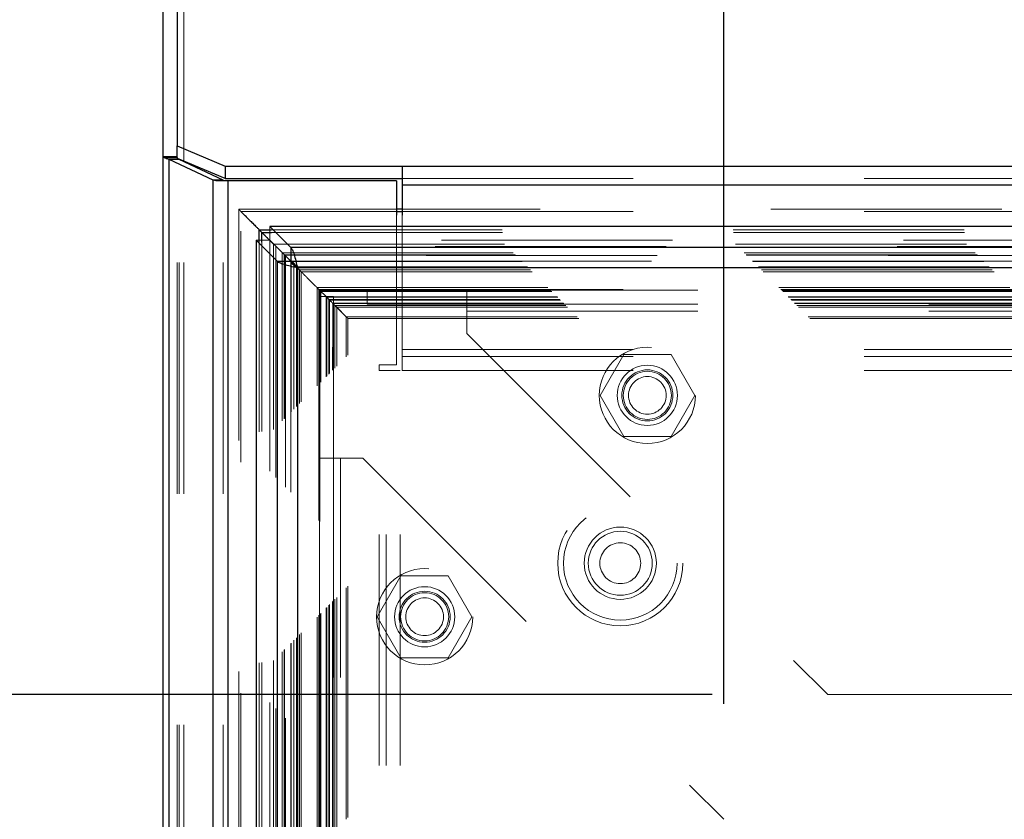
# Model space of a CAD drawing. Header units: inches. Extents: x 0.2 to 10.7, y 0.2 to 7.9.
# Tile 59 of 104: x 2.867 to 3.293, y 4.906 to 5.252. Entities that reach past the tile are written whole.
import ezdxf

# ---------------------------------------------------------------- set-up
doc = ezdxf.new("R2010")
doc.units = ezdxf.units.IN
doc.header["$MEASUREMENT"] = 0
doc.linetypes.add('HIDDEN', pattern=[0.075, 0.05, -0.025])
doc.layers.add('DIMENSIONS', color=140, linetype='Continuous')
doc.styles.add('SLDTEXTSTYLE0', font='TXT', dxfattribs={"width": 0.7})
doc.dimstyles.new('SLDDIMSTYLE0', dxfattribs={"dimtxt": 0.084961, "dimasz": 0.13, "dimexe": 0, "dimexo": 0.0625, "dimgap": 0.02124, "dimtad": 0, "dimtih": 1, "dimtoh": 1, "dimlfac": 12, "dimrnd": 1e-09, "dimzin": 12, "dimdsep": 46, "dimtxsty": 'SLDTEXTSTYLE0', "dimsah": 1, "dimcen": 0.09, "dimadec": 0, "dimazin": 3, "dimtfac": 1, "dimtofl": 0, "dimtmove": 0, "dimatfit": 3, "dimfxl": 0, "dimfrac": 2, "dimtolj": 1, "dimtzin": 12, "dimarcsym": 0})

# ---------------------------------------------------------------- blocks, each defined once
blk = doc.blocks.new('_D')
at = {"layer": 'DIMENSIONS'}
for p, q in [((3.16685, 4.95967), (2.50581, 4.95967)), ((2.63081, 4.95967), (2.63081, 4.3998)), ((2.46924, 4.24575), (2.44071, 4.24575)), ((2.44071, 4.24575), (2.44071, 4.11072)), ((2.79239, 4.24575), (2.82092, 4.24575)), ((2.82092, 4.24575), (2.82092, 4.11072)), ((2.44071, 4.11072), (2.46924, 4.11072)), ((2.82092, 4.11072), (2.79239, 4.11072)), ((2.63081, 3.46939), (2.63081, 4.0917)), ((3.16685, 3.46939), (2.50581, 3.46939))]:
    blk.add_line(p, q, dxfattribs=at)
for points in [[(2.63081, 4.95967), (2.61081, 4.82967), (2.65081, 4.82967)], [(2.63081, 3.46939), (2.65081, 3.59939), (2.61081, 3.59939)]]:
    blk.add_solid(points, dxfattribs=at)
at = {"layer": 'DIMENSIONS', "char_height": 0.083333, "attachment_point": 1, "style": 'SLDTEXTSTYLE0'}
for s, insert in [('17.88', (2.46924, 4.37219)), ('454.2', (2.46924, 4.21814))]:
    blk.add_mtext(s, dxfattribs=dict(at, insert=insert))
blk = doc.blocks.new('_D_1')
at = {"layer": 'DIMENSIONS'}
for p, q in [((3.17185, 4.95574), (3.17185, 6.01774)), ((4.35304, 4.95574), (4.35304, 6.01774)), ((3.17185, 5.89274), (3.49127, 5.89274)), ((3.6064, 5.89274), (3.57787, 5.89274)), ((3.57787, 5.89274), (3.57787, 5.75771)), ((3.92955, 5.89274), (3.95808, 5.89274)), ((3.95808, 5.89274), (3.95808, 5.75771)), ((4.35304, 5.89274), (4.04468, 5.89274)), ((3.57787, 5.75771), (3.6064, 5.75771)), ((3.95808, 5.75771), (3.92955, 5.75771))]:
    blk.add_line(p, q, dxfattribs=at)
for points in [[(3.17185, 5.89274), (3.30185, 5.87274), (3.30185, 5.91274)], [(4.35304, 5.89274), (4.22304, 5.91274), (4.22304, 5.87274)]]:
    blk.add_solid(points, dxfattribs=at)
at = {"layer": 'DIMENSIONS', "char_height": 0.083333, "attachment_point": 1, "style": 'SLDTEXTSTYLE0'}
for s, insert in [('14.17', (3.6064, 6.01918)), ('360.0', (3.6064, 5.86513))]:
    blk.add_mtext(s, dxfattribs=dict(at, insert=insert))

msp = doc.modelspace()

# ---------------------------------------------------------------- linework, layer by layer
at = {"color": 7, "linetype": 'Continuous', "lineweight": 25}
for p, q in [((2.9351312, 5.6483042), (2.9351312, 5.1972045)), ((2.9291312, 5.1924486), (2.9291312, 5.6414675)), ((2.9351312, 5.1972045), (2.9559645, 5.1884)), ((2.9351312, 5.1917956), (2.9351312, 5.1972045)), ((2.9291312, 3.2466192), (2.9291312, 5.1924486)), ((2.9351312, 5.1924486), (2.9291312, 5.1924486)), ((2.9351312, 5.1918993), (2.9298162, 5.1918993)), ((2.9317672, 3.2466192), (2.9317672, 5.1912683)), ((2.9508432, 5.1822947), (2.9317672, 5.1912683)), ((2.9360098, 5.1912683), (2.9317672, 5.1912683)), ((2.9559645, 5.1829621), (2.9353085, 5.1916917)), ((2.9360098, 5.1912683), (2.9357084, 5.1915227)), ((2.9550858, 5.1822947), (2.9360098, 5.1912683)), ((2.9381312, 5.1902704), (2.9381312, 5.1904988)), ((2.9559645, 5.1884), (3.0326312, 5.1884)), ((2.9559645, 5.1884), (2.9559645, 5.1829621)), ((3.0326312, 5.1884), (4.4922978, 5.1884)), ((3.0326312, 5.1884), (3.0326312, 5.1802432)), ((2.9508432, 3.2466192), (2.9508432, 5.1822947)), ((2.9550858, 5.1822947), (2.9508432, 5.1822947)), ((2.9572071, 5.1820358), (2.9519467, 5.1820358)), ((2.9559645, 5.1829621), (3.0326312, 5.1829621)), ((2.9572071, 3.2466192), (2.9572071, 5.1820358)), ((3.0302145, 5.1820358), (2.9572071, 5.1820358)), ((3.0302145, 5.1820358), (3.0302145, 5.1671012)), ((3.0326312, 5.1802432), (4.4922978, 5.1802432)), ((3.0326312, 5.1802432), (3.0326312, 5.1671012)), ((3.0326312, 5.1697347), (3.0302145, 5.1697347)), ((3.0302145, 5.168802), (3.0326312, 5.168802)), ((2.9707562, 5.1556393), (2.9707562, 5.1607989)), ((2.9707562, 5.1607989), (2.9718894, 5.1596657)), ((2.9707562, 5.1607989), (2.9759587, 5.1607989)), ((2.9718894, 5.1596657), (2.9758137, 5.1557414)), ((2.9718894, 5.1555324), (2.9718894, 5.1596657)), ((2.9718894, 5.1596657), (2.9760656, 5.1596657)), ((2.9843496, 5.1531653), (2.9752651, 5.1622498)), ((2.9752651, 5.1622498), (2.9752651, 5.1618343)), ((4.5496232, 5.1622498), (2.9752651, 5.1622498)), ((2.969347, 5.1563317), (2.969347, 3.2727236)), ((2.969347, 5.1563317), (2.9784315, 5.1472471)), ((2.969347, 5.1563317), (2.9697408, 5.1563317)), ((2.975847, 5.1557405), (2.9843404, 5.1472471)), ((2.9843496, 5.1472564), (2.975857, 5.155749)), ((4.5405387, 5.1531653), (2.9843496, 5.1531653)), ((2.9843496, 5.1531653), (2.9843496, 5.1472564)), ((2.9784315, 5.1472471), (2.9784315, 3.2818081)), ((2.9784315, 5.1472471), (2.9843404, 5.1472471)), ((2.9843242, 5.1472309), (2.9871376, 5.1444175)), ((2.9872948, 5.144302), (2.9872948, 3.2847533)), ((4.5375935, 5.144302), (2.9872948, 5.144302))]:
    msp.add_line(p, q, dxfattribs=at)
at = {"color": 7, "linetype": 'HIDDEN', "lineweight": 18}
for p, q in [((2.9381312, 3.2466192), (2.9381312, 5.6432364)), ((2.9381312, 5.1904988), (2.9381312, 5.6432364)), ((2.9353595, 5.1918993), (2.9351312, 5.1918993)), ((2.9351312, 5.1917667), (2.9351312, 5.1917956)), ((2.9351312, 3.2466192), (2.9351312, 5.1917667)), ((2.9353085, 5.1916917), (2.9351312, 5.1917667)), ((2.9360098, 3.2466192), (2.9360098, 5.1912683)), ((2.9381312, 3.2466192), (2.9381312, 5.1902704)), ((2.9550858, 3.2466192), (2.9550858, 5.1822947)), ((2.9572071, 3.2466192), (2.9572071, 5.1820358)), ((3.0326312, 5.1829621), (4.4922978, 5.1829621)), ((3.0326312, 5.1802432), (4.4922978, 5.1802432)), ((2.9618292, 5.1697136), (2.9618292, 3.2593388)), ((3.0302145, 5.1697347), (2.9618307, 5.1697347)), ((2.9627531, 3.2602532), (2.9627531, 5.168802)), ((2.9627531, 5.168802), (2.9643992, 5.1671471)), ((2.9627531, 5.168802), (3.0302145, 5.168802)), ((3.0302145, 5.1671012), (3.0302145, 5.1024525)), ((4.4922978, 5.1697347), (3.0326312, 5.1697347)), ((3.0326312, 5.168802), (4.4922978, 5.168802)), ((3.0326312, 5.1671012), (3.0326312, 5.1089878)), ((2.9752651, 5.1618343), (2.9752651, 5.156341)), ((2.9759587, 5.1607989), (4.5489296, 5.1607989)), ((2.9760656, 5.1596657), (4.5488227, 5.1596657)), ((2.9697408, 5.1563317), (2.9752558, 5.1563317)), ((2.9707562, 3.273416), (2.9707562, 5.1556393)), ((2.9718894, 3.2735229), (2.9718894, 5.1555324)), ((2.9752558, 5.1563317), (2.975847, 5.1557405)), ((2.9752558, 5.1563317), (2.9752558, 3.2727236)), ((2.975857, 5.155749), (2.9752651, 5.156341)), ((4.5496232, 5.156341), (2.9752651, 5.156341)), ((2.9758137, 5.1557414), (2.976958, 5.1545971)), ((2.976958, 5.1545971), (4.5479302, 5.1545971)), ((2.976958, 3.2744582), (2.976958, 5.1545971)), ((2.9778631, 5.1536914), (2.9778631, 3.2753615)), ((4.5469464, 5.1536075), (2.9779268, 5.1536075)), ((2.9807078, 5.1508473), (4.5441805, 5.1508473)), ((2.9807078, 3.2782079), (2.9807078, 5.1508473)), ((2.9815217, 5.1500334), (4.5433666, 5.1500334)), ((2.9815217, 3.2790219), (2.9815217, 5.1500334)), ((2.9816714, 5.1498837), (4.5432169, 5.1498837)), ((2.9816714, 3.2791716), (2.9816714, 5.1498837)), ((4.5429853, 5.1496562), (2.9819152, 5.1496562)), ((2.9820786, 5.1494856), (2.9820786, 3.2795814)), ((2.9842721, 5.1472804), (4.540621, 5.1472804)), ((2.9843404, 5.1472471), (2.9843404, 3.2818081)), ((4.5405387, 5.1472564), (2.9843496, 5.1472564)), ((2.9843712, 3.2818692), (2.9843712, 5.1471875)), ((2.9845052, 5.1470499), (4.5403831, 5.1470499)), ((2.9845052, 3.2820053), (2.9845052, 5.1470499)), ((2.9856994, 3.2832027), (2.9856994, 5.1458517)), ((2.9868241, 5.144731), (4.5380641, 5.144731)), ((2.9868241, 3.2843243), (2.9868241, 5.144731)), ((2.987018, 5.1445106), (4.5378696, 5.1445106)), ((2.9871376, 5.1444175), (2.9881265, 5.1434286)), ((2.9872948, 5.144302), (2.9872948, 3.2847533)), ((4.5375935, 5.144302), (2.9872948, 5.144302)), ((2.9881265, 5.1434286), (4.5367618, 5.1434286)), ((2.9881265, 5.1434286), (2.9888573, 5.1426979)), ((2.9881265, 3.2856267), (2.9881265, 5.1434286)), ((2.9888573, 3.2863574), (2.9888573, 5.1426979)), ((2.9888573, 5.1426979), (4.536031, 5.1426979)), ((2.9957412, 5.135814), (4.5291471, 5.135814)), ((2.9957412, 3.2932413), (2.9957412, 5.135814)), ((2.9957412, 5.135814), (2.9965745, 5.1349806)), ((2.9965557, 5.1349694), (2.9965596, 4.9980553)), ((2.9965745, 5.1349806), (4.5283138, 5.1349806)), ((2.9965745, 3.2940746), (2.9965745, 5.1349806)), ((2.9965745, 5.1349806), (2.9999405, 5.1316146)), ((2.9965954, 5.1349599), (2.9965858, 5.1349694)), ((4.5282991, 5.1349866), (2.9965954, 5.1349866)), ((4.528125, 5.1348216), (2.9967417, 5.1348216)), ((2.9967873, 5.134753), (2.9967873, 3.2943052)), ((2.9969912, 5.134564), (4.5278971, 5.134564)), ((2.9969912, 5.134564), (2.9969912, 3.2944913)), ((2.9969912, 5.134564), (4.5278971, 5.134564)), ((2.9969912, 3.2944913), (2.9969912, 5.134564)), ((2.9974078, 5.1341473), (4.5274805, 5.1341473)), ((2.9974078, 3.294908), (2.9974078, 5.1341473)), ((2.9974099, 5.1341342), (4.5274888, 5.1341342)), ((2.9974555, 3.2949382), (2.9974555, 5.1341048)), ((3.0174303, 5.1346665), (3.060597, 5.1346665)), ((3.0174303, 5.1286665), (3.0174303, 5.1346665)), ((3.060597, 5.1346665), (4.464347, 5.1346665)), ((3.060597, 5.1346665), (3.060597, 5.1256665)), ((2.996847, 5.131986), (3.002847, 5.131986)), ((2.996847, 5.061986), (2.996847, 5.131986)), ((2.9996995, 5.1318556), (4.5251888, 5.1318556)), ((2.9996995, 3.2971996), (2.9996995, 5.1318556)), ((2.9996995, 5.1318556), (4.5251888, 5.1318556)), ((2.9996995, 3.2971996), (2.9996995, 5.1318556)), ((3.000323, 5.1312321), (2.9998532, 5.1317019)), ((2.9999405, 5.1316146), (4.5249478, 5.1316146)), ((2.9999405, 3.2974406), (2.9999405, 5.1316146)), ((3.0008697, 5.1306854), (4.5240186, 5.1306854)), ((3.0008697, 3.2983698), (3.0008697, 5.1306854)), ((3.0011578, 5.1303973), (3.0008697, 5.1306854)), ((3.0011578, 5.1303973), (4.5237305, 5.1303973)), ((3.0011578, 3.298658), (3.0011578, 5.1303973)), ((3.0025074, 5.1290274), (4.5224016, 5.1290274)), ((3.0025471, 5.129008), (3.0027646, 5.1287905)), ((3.0025487, 5.1289837), (4.5223268, 5.1289837)), ((3.0027658, 5.1287893), (3.0034877, 5.1280674)), ((3.0027804, 3.300261), (3.0027804, 5.1287927)), ((3.002847, 5.061986), (3.002847, 5.131986)), ((3.0174303, 5.1286665), (3.060597, 5.1286665)), ((3.060597, 5.1286665), (4.464347, 5.1286665)), ((3.0034877, 5.1280674), (4.5214006, 5.1280674)), ((3.0034877, 3.3009878), (3.0034877, 5.1280674)), ((3.0034877, 5.1280674), (3.0042607, 5.1272944)), ((3.0042607, 5.1272944), (4.5206276, 5.1272944)), ((3.0042607, 3.3017609), (3.0042607, 5.1272944)), ((3.0042607, 5.1272944), (3.0083512, 5.1232039)), ((3.060597, 5.1256665), (4.464347, 5.1256665)), ((3.060597, 5.1256665), (3.060597, 5.1159165)), ((3.060597, 5.1256665), (4.464347, 5.1256665)), ((3.0083512, 5.1232039), (4.5165371, 5.1232039)), ((3.0083512, 3.3058513), (3.0083512, 5.1232039)), ((3.0090527, 5.1224703), (4.5158181, 5.1224703)), ((3.0090796, 3.3065826), (3.0090796, 5.1224932)), ((3.060597, 5.1159165), (3.216847, 4.9596665)), ((3.0326312, 5.1089878), (4.4922978, 5.1089878)), ((3.0326312, 5.1089878), (3.0326312, 5.0999878)), ((3.0326312, 5.1089878), (4.4922978, 5.1089878)), ((3.0326312, 5.1059878), (4.4922978, 5.1059878)), ((3.1285157, 5.1069165), (3.1182677, 5.0891665)), ((3.1490116, 5.1069165), (3.1285157, 5.1069165)), ((3.1592596, 5.0891665), (3.1490116, 5.1069165)), ((3.0302145, 5.1024525), (3.0227145, 5.1024525)), ((3.0227145, 5.0999525), (3.0227145, 5.1024525)), ((3.0227145, 3.3290358), (3.0227145, 5.0999525)), ((3.0317145, 5.0999525), (3.0227145, 5.0999525)), ((3.0227145, 3.3290358), (3.0227145, 5.0999525)), ((3.0257145, 3.3290358), (3.0257145, 5.0999525)), ((3.0317145, 3.3290358), (3.0317145, 5.0999525)), ((3.0326312, 5.0999878), (4.4922978, 5.0999878)), ((3.1182677, 5.0891665), (3.1285157, 5.0714165)), ((3.1490116, 5.0714165), (3.1592596, 5.0891665)), ((3.1285157, 5.0714165), (3.1490116, 5.0714165)), ((2.996847, 3.3670693), (2.996847, 5.061986)), ((2.996847, 5.061986), (3.005847, 5.061986)), ((3.002847, 3.3670693), (3.002847, 5.061986)), ((3.005847, 3.3670693), (3.005847, 5.061986)), ((3.005847, 5.061986), (3.015597, 5.061986)), ((3.005847, 3.3670693), (3.005847, 5.061986)), ((3.015597, 5.061986), (3.171847, 4.905736)), ((3.032099, 5.0111248), (3.021851, 4.9933748)), ((3.0525949, 5.0111248), (3.032099, 5.0111248)), ((3.0628429, 4.9933748), (3.0525949, 5.0111248)), ((3.021851, 4.9933748), (3.032099, 4.9756248)), ((3.0525949, 4.9756248), (3.0628429, 4.9933748)), ((3.032099, 4.9756248), (3.0525949, 4.9756248)), ((3.216847, 4.9596665), (4.308097, 4.9596665))]:
    msp.add_line(p, q, dxfattribs=at)
for centre, radius in [((3.1387636, 5.0891665), 0.0208333), ((3.1387636, 5.0891665), 0.0130208), ((3.1387636, 5.0891665), 0.0110417), ((3.1387636, 5.0891665), 0.0104167), ((3.1387636, 5.0891665), 0.0081625), ((3.1270478, 5.0165358), 0.0270833), ((3.1270478, 5.0165358), 0.0245833), ((3.1270478, 5.0165358), 0.0245833), ((3.1270478, 5.0165358), 0.015625), ((3.1270478, 5.0165358), 0.0138333), ((3.1270478, 5.0165358), 0.0088333), ((3.042347, 4.9933748), 0.0208333), ((3.042347, 4.9933748), 0.0130208), ((3.042347, 4.9933748), 0.0110417), ((3.042347, 4.9933748), 0.0104167), ((3.042347, 4.9933748), 0.0081625)]:
    msp.add_circle(centre, radius, dxfattribs=at)
at = {"color": 7, "linetype": 'Continuous', "lineweight": 25}
for points in [[(2.9291312, 5.1924486), (2.9291312, 5.1922652), (2.9293645, 5.1920827), (2.9298162, 5.1918993)], [(2.9317672, 5.1912683), (2.9309326, 5.191479), (2.9302679, 5.1916886), (2.9298162, 5.1918993)], [(2.9519467, 5.1820358), (2.9515544, 5.1821221), (2.951185, 5.1822084), (2.9508432, 5.1822947)], [(2.9554536, 5.1820358), (2.9553229, 5.1821221), (2.9551997, 5.1822084), (2.9550858, 5.1822947)]]:
    msp.add_open_spline(points, degree=3, dxfattribs=at)
at = {"color": 7, "linetype": 'HIDDEN', "lineweight": 18}
msp.add_open_spline([(2.9351312, 5.1924486), (2.9351312, 5.1922655), (2.9352092, 5.1920824), (2.9353595, 5.1918993)], degree=3, dxfattribs=at)
for points, knots in [([(2.9357084, 5.1915227), (2.9356857, 5.1915415), (2.9355985, 5.1916135), (2.9354841, 5.1917389), (2.9354011, 5.1918457), (2.9353595, 5.1918993)], [0, 0, 0, 0, 0.149520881, 0.57311838, 1, 1, 1, 1]), ([(2.9630623, 5.1684911), (2.9629233, 5.1686288), (2.9627159, 5.1688341), (2.9624626, 5.169088), (2.9622983, 5.1692573), (2.9621588, 5.169399), (2.962032, 5.16953), (2.9619384, 5.16962), (2.9618704, 5.1696832), (2.9618359, 5.1697239), (2.9618184, 5.1697456), (2.9618738, 5.1696744), (2.9622087, 5.1693496), (2.9625451, 5.1690112), (2.9627531, 5.168802)], [0, 0, 0, 0, 0.11238171, 0.1675817, 0.20038, 0.24344362, 0.27814443, 0.30491403, 0.32486732, 0.34976348, 0.38173249, 0.46722347, 0.67056257, 1, 1, 1, 1]), ([(2.9746054, 5.1569497), (2.9737106, 5.1578499), (2.9723579, 5.1592108), (2.9710962, 5.1604634), (2.9706691, 5.1608875)], [0, 0, 0, 0, 0.66146825, 1, 1, 1, 1]), ([(2.9779268, 5.1536196), (2.9778829, 5.1536629), (2.9777504, 5.1537932), (2.9775432, 5.1540099), (2.9773575, 5.1541932), (2.9772787, 5.1542754), (2.9772556, 5.1542996)], [0, 0, 0, 0, 0.19405353, 0.58516007, 0.87787789, 1, 1, 1, 1]), ([(2.9820804, 5.1494856), (2.9820279, 5.149541), (2.9818898, 5.1496867), (2.9817002, 5.149855), (2.981551, 5.1499821), (2.9814679, 5.1500596), (2.9814111, 5.1501165), (2.9813701, 5.1501636), (2.981382, 5.1501628), (2.9814434, 5.1501101), (2.9814955, 5.150059), (2.9815217, 5.1500334)], [0, 0, 0, 0, 0.10998717, 0.28961826, 0.37768151, 0.46486424, 0.55261678, 0.64132097, 0.81950481, 0.90929688, 1, 1, 1, 1]), ([(2.9974099, 5.1341414), (2.9974226, 5.1341284), (2.9974643, 5.1340853), (2.9974767, 5.1340739), (2.9974454, 5.1341224), (2.9973576, 5.134199), (2.9972235, 5.1343247), (2.9970805, 5.1344712), (2.9969955, 5.1345605), (2.9969186, 5.1346375), (2.9968079, 5.1347467), (2.9964652, 5.1350921), (2.9957482, 5.1358089), (2.9945136, 5.137042), (2.9929799, 5.1385704), (2.9917166, 5.1398243), (2.9907581, 5.1408178), (2.9903229, 5.1411803), (2.989885, 5.1416852), (2.9894728, 5.1420598), (2.9889371, 5.1426233), (2.9881601, 5.1433964), (2.9875581, 5.1440051), (2.9872175, 5.1443427), (2.9871636, 5.1443962)], [0, 0, 0, 0, 0.01401555, 0.04635401, 0.05974731, 0.0766314, 0.09506281, 0.10495741, 0.11552972, 0.1165061, 0.12336385, 0.14138371, 0.19489931, 0.2827067, 0.43064043, 0.60578265, 0.67938505, 0.76400299, 0.78164314, 0.80890383, 0.85814198, 0.90425632, 0.98483806, 1, 1, 1, 1]), ([(2.9969373, 5.1346222), (2.9969321, 5.1346272), (2.9968987, 5.1346596), (2.9968277, 5.1347216), (2.9967551, 5.1347993), (2.9967267, 5.1348362), (2.996737, 5.1348226), (2.9967417, 5.1348163)], [0, 0, 0, 0, 0.02419389, 0.1546388, 0.40870897, 0.7288262, 1, 1, 1, 1]), ([(2.9999405, 5.1316146), (3.0006944, 5.1308661), (3.0016796, 5.1298878), (3.0025116, 5.1290337), (3.0027163, 5.1288278), (3.0027781, 5.1287831), (3.0027532, 5.1287904), (3.0026914, 5.1288362), (3.0026137, 5.128917), (3.0025412, 5.1289996), (3.0024778, 5.1290677), (3.0024439, 5.1291041)], [0, 0, 0, 0, 0.581498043, 0.759945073, 0.825021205, 0.873702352, 0.90732522, 0.942354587, 0.96020705, 0.978685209, 1, 1, 1, 1]), ([(3.0067674, 5.1247877), (3.006304, 5.1252448), (3.0052967, 5.1262382), (3.0039676, 5.1275913), (3.0029042, 5.1286539), (3.0024006, 5.1291572)], [0, 0, 0, 0, 0.30969243, 0.67307545, 1, 1, 1, 1]), ([(3.0025046, 3.3000096), (3.0024972, 3.30215), (3.0024763, 3.3082281), (3.0024588, 3.3192627), (3.0024476, 3.3340083), (3.0024468, 3.3511499), (3.0024518, 3.3756651), (3.0024566, 3.4061005), (3.0024519, 3.4514758), (3.002454, 3.5057894), (3.0024528, 3.6243131), (3.0024539, 3.8572414), (3.0024534, 4.2451067), (3.0024528, 4.5863601), (3.0024538, 4.8213118), (3.0024519, 4.9093041), (3.0024568, 4.9754369), (3.0024533, 5.0198521), (3.002448, 5.0422947), (3.0024471, 5.0635386), (3.0024582, 5.0822809), (3.0024838, 5.0978878), (3.0025191, 5.1104472), (3.0025576, 5.1203851), (3.0025871, 5.1262635), (3.0025989, 5.1288768), (3.0025993, 5.1289547)], [0, 0, 0, 0, 0.00351099, 0.00997012, 0.01809984, 0.02769812, 0.03808723, 0.05831184, 0.07762083, 0.11251589, 0.14740176, 0.27203389, 0.49458523, 0.78361263, 0.83178777, 0.87997353, 0.92794543, 0.94026453, 0.95282728, 0.96475771, 0.97511069, 0.9835701, 0.99035753, 0.99571192, 0.99987228, 1, 1, 1, 1]), ([(3.0025487, 5.1289985), (3.0025755, 5.1289712), (3.0026184, 5.1289275), (3.0026228, 5.128929), (3.0026018, 5.1289511), (3.0025984, 5.1289547)], [0, 0, 0, 0, 0.58364605, 0.93257842, 1, 1, 1, 1]), ([(3.0083512, 5.1232039), (3.0085525, 5.123009), (3.00883, 5.1227405), (3.0090527, 5.1224864), (3.0091021, 5.1224481), (3.0090071, 5.122546), (3.0088542, 5.122699), (3.008541, 5.123001), (3.0080528, 5.12349), (3.0076332, 5.1239213), (3.0073959, 5.1241592), (3.0073866, 5.1241685)], [0, 0, 0, 0, 0.279126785, 0.384592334, 0.499143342, 0.555869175, 0.616791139, 0.707889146, 0.826006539, 0.993203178, 1, 1, 1, 1])]:
    msp.add_open_spline(points, degree=3, knots=knots, dxfattribs=at)
at = {"color": 7, "linetype": 'Continuous', "lineweight": 25}
for points, knots in [([(2.9643992, 5.1671471), (2.964467, 5.1670789), (2.9657881, 5.1657504), (2.9678665, 5.1636917), (2.9691341, 5.1624252), (2.9695038, 5.1620498), (2.9699861, 5.1616082), (2.9704303, 5.1611414), (2.9707562, 5.1607989)], [0, 0, 0, 0, 0.021203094, 0.413202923, 0.70452371, 0.714327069, 0.7903654, 1, 1, 1, 1]), ([(2.9843496, 5.1531653), (2.9845951, 5.1529834), (2.9848405, 5.1526198), (2.9853313, 5.1515726), (2.9855768, 5.1508893), (2.9860676, 5.1492849), (2.9863131, 5.1483642), (2.9868039, 5.1463961), (2.9870493, 5.1453492), (2.9872948, 5.144302)], [0, 0, 0, 0, 0.25, 0.25, 0.5, 0.5, 0.75, 0.75, 1, 1, 1, 1]), ([(2.9872948, 5.144302), (2.9862476, 5.1445474), (2.9852006, 5.1447929), (2.9832325, 5.1452837), (2.9823119, 5.1455291), (2.9807075, 5.14602), (2.9800241, 5.1462654), (2.9789769, 5.1467563), (2.9786133, 5.1470017), (2.9784315, 5.1472471)], [0, 0, 0, 0, 0.25, 0.25, 0.5, 0.5, 0.75, 0.75, 1, 1, 1, 1]), ([(2.9843404, 5.1472471), (2.9843605, 5.147177), (2.9844008, 5.1470368), (2.9844979, 5.1468264), (2.9846206, 5.146616), (2.9847705, 5.1464057), (2.9849454, 5.1461953), (2.9851436, 5.1459849), (2.985418, 5.1457221), (2.9857872, 5.1454064), (2.9862635, 5.1450383), (2.9867712, 5.1446701), (2.9871202, 5.1444247), (2.9872948, 5.144302)], [0, 0, 0, 0, 0.071449, 0.14289799, 0.21434699, 0.28579598, 0.35724498, 0.42869398, 0.50014297, 0.62510723, 0.75007149, 0.87503574, 1, 1, 1, 1]), ([(2.9872948, 5.144302), (2.9872247, 5.1444017), (2.9870844, 5.1446012), (2.986874, 5.1448974), (2.9866637, 5.1451877), (2.9864533, 5.1454692), (2.9862429, 5.1457391), (2.9860326, 5.1459948), (2.9857697, 5.1462931), (2.985454, 5.1466121), (2.9850859, 5.1469122), (2.9847178, 5.1471395), (2.9844723, 5.1472174), (2.9843496, 5.1472564)], [0, 0, 0, 0, 0.071448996, 0.142897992, 0.214346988, 0.285795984, 0.35724498, 0.428693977, 0.500142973, 0.625107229, 0.750071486, 0.875035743, 1, 1, 1, 1])]:
    msp.add_open_spline(points, degree=3, knots=knots, dxfattribs=at)

# ---------------------------------------------------------------- dimensions: what is measured, and where the dimension line sits
at = {"layer": 'DIMENSIONS'}
dim = msp.add_linear_dim(base=(4.3530413, 5.8927423), p1=(3.171847, 4.905736), p2=(4.3530413, 4.905736), dimstyle='SLDDIMSTYLE0', dxfattribs=at)
dim.commit()
dim.dimension.update_dxf_attribs({"geometry": '_D_1', "text_midpoint": (3.7679732, 5.8927423), "dimtype": 160})
dim = msp.add_linear_dim(base=(2.6308127, 3.4693888), p1=(3.216847, 4.9596665), p2=(3.216847, 3.4693888), angle=90, dimstyle='SLDDIMSTYLE0', dxfattribs=at)
dim.commit()
dim.dimension.update_dxf_attribs({"geometry": '_D', "text_midpoint": (2.6308127, 4.2457495), "dimtype": 160})

doc.saveas('drawing.dxf')
